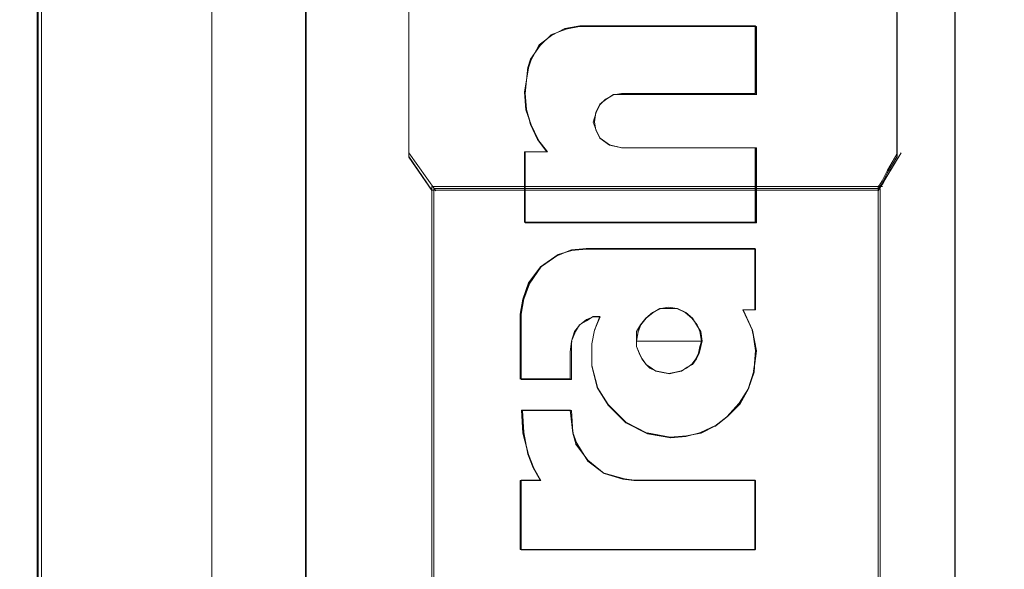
# Model space of a CAD drawing. Header units: millimetres. Extents: x -1290 to 1795, y -4192 to -1311.
# Tile 19 of 256: x 518.61 to 522.55, y -3302.9 to -3300.7. Entities that reach past the tile are written whole.
import ezdxf

# ---------------------------------------------------------------- set-up
doc = ezdxf.new("R2010")
doc.units = ezdxf.units.MM
doc.layers.add('$EL_istn', color=7, linetype='Continuous', lineweight=15)
doc.layers.add('Aparatura', color=7, linetype='Continuous', lineweight=13)
doc.styles.get("Standard").update_dxf_attribs({"font": 'ARIALN.TTF', "width": 0.8})
doc.dimstyles.new('100', dxfattribs={"dimtxt": 15, "dimasz": 10, "dimexe": 1.25, "dimexo": 0.625, "dimtad": 1, "dimdec": 0, "dimtxsty": 'Standard', "dimblk": 'OBLIQUE', "dimcen": 2.5, "dimadec": 0, "dimazin": 0, "dimtfac": 1, "dimtdec": 0, "dimtmove": 0, "dimatfit": 3, "dimldrblk": 'NONE', "dimfxl": 1, "dimarcsym": 0})

# ---------------------------------------------------------------- blocks, each defined once
blk = doc.blocks.new('_Oblique')
at = {"color": 0, "linetype": 'ByBlock', "lineweight": -2}
blk.add_line((-0.5, -0.5), (0.5, 0.5), dxfattribs=at)
blk = doc.blocks.new('*D43')
at = {"layer": '$EL_istn', "color": 0, "linetype": 'Continuous', "lineweight": -2, "ltscale": 0.1}
for p, q in [((605.2914, -3294.7164), (605.2914, -3319.5177)), ((518.0914, -3296.8148), (518.0914, -3319.5177)), ((518.0914, -3318.2677), (605.2914, -3318.2677))]:
    blk.add_line(p, q, dxfattribs=at)
at = {"layer": 'Defpoints', "color": 0}
for p in [(605.2914, -3294.0914), (518.0914, -3296.1898), (605.2914, -3318.2677)]:
    blk.add_point(p, dxfattribs=at)
at = {"layer": '$EL_istn', "color": 0, "linetype": 'ByBlock', "lineweight": -2, "xscale": 5, "yscale": 5, "zscale": 5, "rotation": 180}
blk.add_blockref('_Oblique', (518.0914, -3318.2677), dxfattribs=at)
at = {"layer": '$EL_istn', "color": 0, "linetype": 'ByBlock', "lineweight": -2, "xscale": 5, "yscale": 5, "zscale": 5}
blk.add_blockref('_Oblique', (605.2914, -3318.2677), dxfattribs=at)
at = {"layer": '$EL_istn', "color": 0, "lineweight": 5, "insert": (561.6914, -3313.5581), "char_height": 8, "attachment_point": 5}
blk.add_mtext('436', dxfattribs=at)
blk = doc.blocks.new('_None')

msp = doc.modelspace()

# ---------------------------------------------------------------- linework, layer by layer
at = {"layer": 'Aparatura', "lineweight": 13}
for points in [[(518.6938, -3230.3955), (518.6938, -3306.7527), (518.6938, -3230.3955)], [(519.376, -3287.5888), (519.376, -3287.5942), (519.376, -3296.9557), (519.376, -3302.7933), (519.376, -3304.94), (519.376, -3305.8761), (519.376, -3306.1613), (519.376, -3306.2797), (519.376, -3306.3119), (519.376, -3306.3227), (519.376, -3306.3335), (519.376, -3287.5888)], [(595.2364, -3294.3315), (528.0708, -3294.3315), (520.8988, -3294.3099), (520.8988, -3296.1932), (518.9355, -3296.1932), (518.8003, -3296.1932), (518.6759, -3296.1932), (518.6759, -3307.1741), (604.6314, -3307.1741), (604.6314, -3294.2936), (603.1818, -3294.299), (602.4084, -3294.3099), (595.2364, -3294.3315)], [(595.2689, -3294.3307), (528.0759, -3294.3307), (520.9038, -3294.3089), (520.9038, -3296.1896), (518.9363, -3296.1896), (518.8001, -3296.1896), (518.6802, -3296.1896), (518.6802, -3307.1741), (604.6647, -3307.1741), (604.6647, -3294.2926), (603.215, -3294.3035), (602.4411, -3294.3089), (595.2689, -3294.3307)], [(520.1658, -3295.8934), (520.1658, -3295.8988), (520.1658, -3298.4818), (520.1658, -3300.1966), (520.1658, -3300.8383), (520.1658, -3301.1133), (520.1658, -3301.1996), (520.1658, -3301.232), (520.1658, -3301.2428), (520.1658, -3301.2482), (520.1658, -3295.8934)], [(518.6759, -3296.1934), (518.6759, -3307.1741), (518.6759, -3296.1934)], [(518.6802, -3296.1898), (518.6802, -3307.1741), (518.6802, -3296.1898)], [(519.7519, -3305.7996), (519.7519, -3299.1914), (519.7519, -3305.7996)], [(519.7537, -3305.8003), (519.7537, -3299.1932), (519.7537, -3305.8003)], [(522.3534, -3299.1932), (522.3534, -3305.8003), (522.3534, -3299.1932)], [(522.3538, -3299.1914), (522.3538, -3305.7996), (522.3538, -3299.1914)], [(522.1209, -3300.6561), (522.1209, -3301.0932), (522.1209, -3301.1928), (522.1209, -3301.226), (522.1209, -3301.2426), (522.1209, -3301.2482), (522.1209, -3300.6561)], [(521.5536, -3300.7229), (520.8502, -3300.7229), (520.7907, -3300.7337), (520.7366, -3300.7608), (520.6879, -3300.7987), (520.6555, -3300.8583), (520.6446, -3300.8907), (520.6284, -3300.9882), (520.6338, -3301.0586), (520.6555, -3301.1181), (520.6825, -3301.1777), (520.7204, -3301.2264), (520.6284, -3301.2264), (520.6284, -3301.5079), (521.5536, -3301.5079), (521.5536, -3301.2101), (521.018, -3301.2101), (520.9693, -3301.1993), (520.9314, -3301.1723), (520.9152, -3301.1398), (520.9043, -3301.1073), (520.9152, -3301.0694), (520.9314, -3301.0369), (520.953, -3301.0153), (520.9855, -3300.999), (521.018, -3300.9936), (521.5536, -3300.9936), (521.5536, -3300.7229)], [(521.5536, -3300.7229), (520.8502, -3300.7229), (520.7907, -3300.7337), (520.7366, -3300.7608), (520.6879, -3300.7987), (520.6555, -3300.8583), (520.6446, -3300.8907), (520.6284, -3300.9882), (520.6338, -3301.0586), (520.6555, -3301.1181), (520.6825, -3301.1777), (520.7204, -3301.2264), (520.6284, -3301.2264), (520.6284, -3301.5079), (521.5536, -3301.5079), (521.5536, -3301.2101), (521.018, -3301.2101), (520.9693, -3301.1993), (520.9314, -3301.1723), (520.9152, -3301.1398), (520.9043, -3301.1073), (520.9152, -3301.0694), (520.9314, -3301.0369), (520.953, -3301.0153), (520.9855, -3300.999), (521.018, -3300.9936), (521.5536, -3300.9936), (521.5536, -3300.7229)], [(521.5536, -3301.5079), (520.6284, -3301.5079), (520.6284, -3301.2264), (520.7204, -3301.2264), (520.6825, -3301.1777), (520.6555, -3301.1181), (520.6338, -3301.0586), (520.6284, -3300.9882), (520.6446, -3300.8907), (520.6555, -3300.8583), (520.6879, -3300.7987), (520.7366, -3300.7608), (520.7907, -3300.7337), (520.8502, -3300.7229), (521.5536, -3300.7229), (521.5536, -3300.9936), (521.018, -3300.9936), (520.9855, -3300.999), (520.953, -3301.0153), (520.9314, -3301.0369), (520.9152, -3301.0694), (520.9043, -3301.1073), (520.9152, -3301.1398), (520.9314, -3301.1723), (520.9693, -3301.1993), (521.018, -3301.2101), (521.5536, -3301.2101), (521.5536, -3301.5079)], [(521.5583, -3300.7251), (520.8494, -3300.7251), (520.7949, -3300.736), (520.7349, -3300.7578), (520.6913, -3300.8014), (520.6531, -3300.856), (520.6422, -3300.8887), (520.6313, -3300.9923), (520.6367, -3301.0578), (520.6531, -3301.1177), (520.6803, -3301.1777), (520.7185, -3301.2268), (520.6313, -3301.2268), (520.6313, -3301.5104), (521.5583, -3301.5104), (521.5583, -3301.2105), (521.0184, -3301.2105), (520.9694, -3301.1996), (520.9312, -3301.1723), (520.9148, -3301.1396), (520.9094, -3301.1068), (520.9148, -3301.0687), (520.9312, -3301.0359), (520.9584, -3301.0141), (520.9857, -3300.9978), (521.0184, -3300.9978), (521.5583, -3300.9978), (521.5583, -3300.7251)], [(521.5583, -3300.7251), (520.8494, -3300.7251), (520.7949, -3300.736), (520.7349, -3300.7578), (520.6913, -3300.8014), (520.6531, -3300.856), (520.6422, -3300.8887), (520.6313, -3300.9923), (520.6367, -3301.0578), (520.6531, -3301.1177), (520.6803, -3301.1777), (520.7185, -3301.2268), (520.6313, -3301.2268), (520.6313, -3301.5104), (521.5583, -3301.5104), (521.5583, -3301.2105), (521.0184, -3301.2105), (520.9694, -3301.1996), (520.9312, -3301.1723), (520.9148, -3301.1396), (520.9094, -3301.1068), (520.9148, -3301.0687), (520.9312, -3301.0359), (520.9584, -3301.0141), (520.9857, -3300.9978), (521.0184, -3300.9978), (521.5583, -3300.9978), (521.5583, -3300.7251)], [(521.5583, -3301.5104), (520.6313, -3301.5104), (520.6313, -3301.2268), (520.7185, -3301.2268), (520.6803, -3301.1777), (520.6531, -3301.1177), (520.6367, -3301.0578), (520.6313, -3300.9923), (520.6422, -3300.8887), (520.6531, -3300.856), (520.6913, -3300.8014), (520.7349, -3300.7578), (520.7949, -3300.736), (520.8494, -3300.7251), (521.5583, -3300.7251), (521.5583, -3300.9978), (521.0184, -3300.9978), (520.9857, -3300.9978), (520.9584, -3301.0141), (520.9312, -3301.0359), (520.9148, -3301.0687), (520.9094, -3301.1068), (520.9148, -3301.1396), (520.9312, -3301.1723), (520.9694, -3301.1996), (521.0184, -3301.2105), (521.5583, -3301.2105), (521.5583, -3301.5104)], [(520.795, -3300.7359), (520.7348, -3300.7581), (520.795, -3300.7359)], [(520.7907, -3300.7337), (520.7366, -3300.761), (520.7907, -3300.7337)], [(520.8502, -3300.7229), (520.7904, -3300.7341), (520.8502, -3300.7229)], [(520.8495, -3300.7251), (520.7947, -3300.7362), (520.8495, -3300.7251)], [(521.5583, -3300.7251), (520.8491, -3300.7251), (521.5583, -3300.7251)], [(521.5536, -3300.7229), (520.8502, -3300.7229), (521.5536, -3300.7229)], [(521.5533, -3300.9938), (521.5533, -3300.7229), (521.5533, -3300.9938)], [(521.5579, -3300.9981), (521.5579, -3300.7251), (521.5579, -3300.9981)], [(520.7366, -3300.761), (520.6879, -3300.7991), (520.7366, -3300.761)], [(520.7352, -3300.7578), (520.6911, -3300.8016), (520.7352, -3300.7578)], [(520.6915, -3300.8012), (520.6531, -3300.8562), (520.6915, -3300.8012)], [(520.6882, -3300.7987), (520.6553, -3300.8587), (520.6882, -3300.7987)], [(520.6535, -3300.8558), (520.642, -3300.8889), (520.6535, -3300.8558)], [(520.6556, -3300.8584), (520.6445, -3300.8911), (520.6556, -3300.8584)], [(520.6449, -3300.8907), (520.6284, -3300.9884), (520.6449, -3300.8907)], [(520.6424, -3300.8885), (520.6313, -3300.9927), (520.6424, -3300.8885)], [(520.6284, -3300.9881), (520.6341, -3301.0588), (520.6284, -3300.9881)], [(520.6313, -3300.9924), (520.637, -3301.0581), (520.6313, -3300.9924)], [(520.9312, -3301.0362), (520.9584, -3301.0139), (520.9312, -3301.0362)], [(520.9312, -3301.0373), (520.9531, -3301.0154), (520.9312, -3301.0373)], [(520.9527, -3301.0154), (520.9857, -3300.9988), (520.9527, -3301.0154)], [(520.9584, -3301.0143), (520.986, -3300.9978), (520.9584, -3301.0143)], [(520.9853, -3300.9992), (521.0179, -3300.9934), (520.9853, -3300.9992)], [(520.9857, -3300.9978), (521.0186, -3300.9978), (520.9857, -3300.9978)], [(521.0176, -3300.9934), (521.5536, -3300.9934), (521.0176, -3300.9934)], [(521.0183, -3300.9978), (521.5583, -3300.9978), (521.0183, -3300.9978)], [(520.6338, -3301.0585), (520.6556, -3301.1185), (520.6338, -3301.0585)], [(520.6366, -3301.0577), (520.6535, -3301.1177), (520.6366, -3301.0577)], [(520.9147, -3301.0689), (520.9312, -3301.0358), (520.9147, -3301.0689)], [(520.9151, -3301.0696), (520.9316, -3301.0369), (520.9151, -3301.0696)], [(520.904, -3301.1077), (520.9154, -3301.0692), (520.904, -3301.1077)], [(520.9093, -3301.107), (520.9151, -3301.0685), (520.9093, -3301.107)], [(520.6531, -3301.1177), (520.6807, -3301.1777), (520.6531, -3301.1177)], [(520.6553, -3301.1181), (520.6829, -3301.1777), (520.6553, -3301.1181)], [(520.9154, -3301.14), (520.904, -3301.1073), (520.9154, -3301.14)], [(520.9151, -3301.1397), (520.9093, -3301.1066), (520.9151, -3301.1397)], [(520.9312, -3301.1724), (520.9147, -3301.1393), (520.9312, -3301.1724)], [(520.9316, -3301.1724), (520.9151, -3301.1397), (520.9316, -3301.1724)], [(520.6804, -3301.1774), (520.7187, -3301.227), (520.6804, -3301.1774)], [(520.6825, -3301.1774), (520.7205, -3301.2266), (520.6825, -3301.1774)], [(520.9695, -3301.1997), (520.9312, -3301.172), (520.9695, -3301.1997)], [(520.9695, -3301.1997), (520.9312, -3301.172), (520.9695, -3301.1997)], [(521.0179, -3301.2104), (520.9692, -3301.1993), (521.0179, -3301.2104)], [(521.0186, -3301.2104), (520.9692, -3301.1993), (521.0186, -3301.2104)], [(521.5536, -3301.2101), (521.0176, -3301.2101), (521.5536, -3301.2101)], [(521.5583, -3301.2104), (521.0183, -3301.2104), (521.5583, -3301.2104)], [(521.5533, -3301.5079), (521.5533, -3301.2101), (521.5533, -3301.5079)], [(521.5579, -3301.5104), (521.5579, -3301.2104), (521.5579, -3301.5104)], [(520.274, -3301.3825), (520.1658, -3301.2313), (520.274, -3301.3825)], [(520.7205, -3301.2262), (520.6284, -3301.2262), (520.7205, -3301.2262)], [(520.6284, -3301.2262), (520.6284, -3301.5079), (520.6284, -3301.2262)], [(520.7187, -3301.2266), (520.6313, -3301.2266), (520.7187, -3301.2266)], [(520.6313, -3301.2266), (520.6313, -3301.5104), (520.6313, -3301.2266)], [(522.1381, -3301.2313), (522.1381, -3301.2313), (522.0918, -3301.3039), (522.0654, -3301.3523), (522.0522, -3301.3704), (522.0456, -3301.3765), (522.0456, -3301.3825), (522.1381, -3301.2313)], [(520.2568, -3305.4465), (520.2568, -3305.4465), (520.2568, -3303.406), (520.2568, -3302.1321), (520.2568, -3301.6679), (520.2568, -3301.4628), (520.2568, -3301.398), (520.2568, -3301.3764), (520.2568, -3301.3656), (520.2568, -3301.3656), (520.2568, -3305.4465)], [(522.0628, -3301.3656), (522.0628, -3301.3656), (521.1571, -3301.3656), (520.5985, -3301.3656), (520.3924, -3301.3656), (520.3002, -3301.3656), (520.2731, -3301.3656), (520.2622, -3301.3656), (520.2568, -3301.3656), (522.0628, -3301.3656)], [(522.0456, -3304.2314), (522.0456, -3304.226), (522.0456, -3302.8634), (522.0456, -3301.9334), (522.0456, -3301.5873), (522.0456, -3301.4359), (522.0456, -3301.3927), (522.0456, -3301.371), (522.0456, -3301.3656), (522.0456, -3301.3656), (522.0456, -3304.2314)], [(520.6284, -3301.5075), (521.5536, -3301.5075), (520.6284, -3301.5075)], [(520.6313, -3301.5101), (521.5583, -3301.5101), (520.6313, -3301.5101)], [(521.5536, -3301.616), (520.8771, -3301.616), (520.8176, -3301.6214), (520.7635, -3301.6377), (520.6931, -3301.6864), (520.6444, -3301.7513), (520.6227, -3301.8163), (520.6119, -3301.8758), (520.6119, -3302.1356), (520.8122, -3302.1356), (520.8122, -3302.0274), (520.8176, -3301.9841), (520.8284, -3301.9462), (520.8501, -3301.9191), (520.8771, -3301.8975), (520.9042, -3301.8866), (520.9312, -3301.8866), (520.9096, -3301.9408), (520.8988, -3301.9949), (520.8988, -3302.0815), (520.9204, -3302.1681), (520.9637, -3302.2384), (521.0341, -3302.3088), (521.1207, -3302.3521), (521.2127, -3302.3683), (521.2776, -3302.3629), (521.3371, -3302.3521), (521.3913, -3302.325), (521.44, -3302.2871), (521.4887, -3302.233), (521.5266, -3302.1735), (521.5482, -3302.1085), (521.5536, -3302.0219), (521.5428, -3301.9408), (521.5049, -3301.8596), (521.5536, -3301.8596), (521.5536, -3301.616)], [(521.3371, -3302.3521), (521.2776, -3302.3629), (521.2127, -3302.3683), (521.1207, -3302.3521), (521.0341, -3302.3088), (520.9637, -3302.2384), (520.9204, -3302.1681), (520.8988, -3302.0815), (520.8988, -3301.9949), (520.9096, -3301.9408), (520.9312, -3301.8866), (520.9042, -3301.8866), (520.8771, -3301.8975), (520.8501, -3301.9191), (520.8284, -3301.9462), (520.8176, -3301.9841), (520.8122, -3302.0274), (520.8122, -3302.1356), (520.6119, -3302.1356), (520.6119, -3301.8758), (520.6227, -3301.8163), (520.6444, -3301.7513), (520.6931, -3301.6864), (520.7635, -3301.6377), (520.8176, -3301.6214), (520.8771, -3301.616), (521.5536, -3301.616), (521.5536, -3301.8596), (521.5049, -3301.8596), (521.5428, -3301.9408), (521.5536, -3302.0219), (521.5482, -3302.1085), (521.5266, -3302.1735), (521.4887, -3302.233), (521.44, -3302.2871), (521.3913, -3302.325), (521.3371, -3302.3521)], [(521.5528, -3301.6135), (520.8766, -3301.6135), (520.8166, -3301.619), (520.762, -3301.6408), (520.6966, -3301.6844), (520.6475, -3301.7553), (520.6257, -3301.8153), (520.6148, -3301.8753), (520.6148, -3302.1371), (520.8166, -3302.1371), (520.8166, -3302.028), (520.8166, -3301.9844), (520.8329, -3301.9462), (520.8493, -3301.9189), (520.8766, -3301.9026), (520.9038, -3301.8862), (520.9311, -3301.8862), (520.9093, -3301.9407), (520.8984, -3301.9953), (520.8984, -3302.0825), (520.9202, -3302.1698), (520.9638, -3302.2407), (521.0347, -3302.3116), (521.122, -3302.3552), (521.2147, -3302.3716), (521.2747, -3302.3661), (521.3347, -3302.3497), (521.3947, -3302.3225), (521.4437, -3302.2843), (521.4928, -3302.2352), (521.5256, -3302.1752), (521.5474, -3302.1043), (521.5583, -3302.0225), (521.5419, -3301.9407), (521.5037, -3301.8589), (521.5528, -3301.8589), (521.5528, -3301.6135)], [(521.3347, -3302.3497), (521.2747, -3302.3661), (521.2147, -3302.3716), (521.122, -3302.3552), (521.0347, -3302.3116), (520.9638, -3302.2407), (520.9202, -3302.1698), (520.8984, -3302.0825), (520.8984, -3301.9953), (520.9093, -3301.9407), (520.9311, -3301.8862), (520.9038, -3301.8862), (520.8766, -3301.9026), (520.8493, -3301.9189), (520.8329, -3301.9462), (520.8166, -3301.9844), (520.8166, -3302.028), (520.8166, -3302.1371), (520.6148, -3302.1371), (520.6148, -3301.8753), (520.6257, -3301.8153), (520.6475, -3301.7553), (520.6966, -3301.6844), (520.762, -3301.6408), (520.8166, -3301.619), (520.8766, -3301.6135), (521.5528, -3301.6135), (521.5528, -3301.8589), (521.5037, -3301.8589), (521.5419, -3301.9407), (521.5583, -3302.0225), (521.5474, -3302.1043), (521.5256, -3302.1752), (521.4928, -3302.2352), (521.4437, -3302.2843), (521.3947, -3302.3225), (521.3347, -3302.3497)], [(520.8767, -3301.6135), (520.8165, -3301.6193), (520.8767, -3301.6135)], [(520.8774, -3301.616), (520.8176, -3301.6218), (520.8774, -3301.616)], [(521.5525, -3301.6135), (520.8764, -3301.6135), (521.5525, -3301.6135)], [(521.5536, -3301.616), (520.8771, -3301.616), (521.5536, -3301.616)], [(521.5522, -3301.8593), (521.5522, -3301.6135), (521.5522, -3301.8593)], [(521.5533, -3301.8596), (521.5533, -3301.616), (521.5533, -3301.8596)], [(520.7639, -3301.6376), (520.6933, -3301.6865), (520.7639, -3301.6376)], [(520.7624, -3301.6408), (520.6968, -3301.685), (520.7624, -3301.6408)], [(520.8169, -3301.6193), (520.7621, -3301.6412), (520.8169, -3301.6193)], [(520.818, -3301.6214), (520.7635, -3301.638), (520.818, -3301.6214)], [(520.6936, -3301.6861), (520.6445, -3301.7515), (520.6936, -3301.6861)], [(520.6968, -3301.6847), (520.6478, -3301.7558), (520.6968, -3301.6847)], [(520.6449, -3301.7511), (520.623, -3301.8165), (520.6449, -3301.7511)], [(520.6481, -3301.7554), (520.6259, -3301.8158), (520.6481, -3301.7554)], [(520.623, -3301.8161), (520.6119, -3301.8761), (520.623, -3301.8161)], [(520.6263, -3301.8154), (520.6148, -3301.8758), (520.6263, -3301.8154)], [(521.3372, -3301.9843), (521.3318, -3301.9463), (521.3209, -3301.9191), (521.2992, -3301.8919), (521.2721, -3301.8702), (521.2396, -3301.8539), (521.2071, -3301.8485), (521.1746, -3301.8539), (521.1421, -3301.8702), (521.115, -3301.8919), (521.0933, -3301.9191), (521.077, -3301.9463), (521.077, -3301.9843), (521.3372, -3301.9843)], [(521.2721, -3301.8701), (521.2396, -3301.8539), (521.2071, -3301.8485), (521.1746, -3301.8539), (521.1421, -3301.8701), (521.115, -3301.8918), (521.0933, -3301.9189), (521.077, -3301.946), (521.077, -3301.9839), (521.077, -3302.0056), (521.0879, -3302.0327), (521.0987, -3302.0544), (521.115, -3302.076), (521.1312, -3302.0923), (521.1529, -3302.1031), (521.18, -3302.1086), (521.2071, -3302.114), (521.2342, -3302.1086), (521.2559, -3302.1031), (521.2776, -3302.0923), (521.2992, -3302.076), (521.3155, -3302.0544), (521.3263, -3302.0327), (521.3318, -3302.0056), (521.3372, -3301.9839), (521.3318, -3301.946), (521.3209, -3301.9189), (521.2992, -3301.8918), (521.2721, -3301.8701)], [(521.2721, -3301.8701), (521.2396, -3301.8539), (521.2071, -3301.8485), (521.1746, -3301.8539), (521.1421, -3301.8701), (521.115, -3301.8918), (521.0933, -3301.9189), (521.077, -3301.946), (521.077, -3301.9839), (521.077, -3302.0056), (521.0879, -3302.0327), (521.0987, -3302.0544), (521.115, -3302.076), (521.1312, -3302.0923), (521.1529, -3302.1031), (521.18, -3302.1086), (521.2071, -3302.114), (521.2342, -3302.1086), (521.2559, -3302.1031), (521.2776, -3302.0923), (521.2992, -3302.076), (521.3155, -3302.0544), (521.3263, -3302.0327), (521.3318, -3302.0056), (521.3372, -3301.9839), (521.3318, -3301.946), (521.3209, -3301.9189), (521.2992, -3301.8918), (521.2721, -3301.8701)], [(521.1421, -3301.8701), (521.1746, -3301.8539), (521.2071, -3301.8485), (521.2396, -3301.8539), (521.2721, -3301.8701), (521.2992, -3301.8918), (521.3209, -3301.9189), (521.3318, -3301.946), (521.3372, -3301.9839), (521.3318, -3302.0056), (521.3263, -3302.0327), (521.3155, -3302.0544), (521.2992, -3302.076), (521.2776, -3302.0923), (521.2559, -3302.1031), (521.2342, -3302.1086), (521.2071, -3302.114), (521.18, -3302.1086), (521.1529, -3302.1031), (521.1312, -3302.0923), (521.115, -3302.076), (521.0987, -3302.0544), (521.0879, -3302.0327), (521.077, -3302.0056), (521.077, -3301.9839), (521.077, -3301.946), (521.0933, -3301.9189), (521.115, -3301.8918), (521.1421, -3301.8701)], [(521.3401, -3301.9846), (521.3346, -3301.9464), (521.3182, -3301.9191), (521.3019, -3301.8918), (521.2746, -3301.8699), (521.2418, -3301.8535), (521.2091, -3301.8535), (521.1709, -3301.8535), (521.1436, -3301.8699), (521.1163, -3301.8918), (521.0945, -3301.9191), (521.0836, -3301.9464), (521.0781, -3301.9846), (521.3401, -3301.9846)], [(521.2746, -3301.8699), (521.2418, -3301.8535), (521.2091, -3301.8535), (521.1709, -3301.8535), (521.1436, -3301.8699), (521.1163, -3301.8917), (521.0945, -3301.919), (521.0836, -3301.9463), (521.0781, -3301.9845), (521.0781, -3302.0063), (521.089, -3302.0336), (521.0999, -3302.0554), (521.1163, -3302.0772), (521.1327, -3302.0881), (521.1545, -3302.1045), (521.1818, -3302.1099), (521.2091, -3302.1154), (521.2309, -3302.1099), (521.2582, -3302.1045), (521.28, -3302.0881), (521.3019, -3302.0772), (521.3182, -3302.0554), (521.3291, -3302.0336), (521.3346, -3302.0063), (521.3401, -3301.9845), (521.3346, -3301.9463), (521.3182, -3301.919), (521.3019, -3301.8917), (521.2746, -3301.8699)], [(521.2746, -3301.8699), (521.2418, -3301.8535), (521.2091, -3301.8535), (521.1709, -3301.8535), (521.1436, -3301.8699), (521.1163, -3301.8917), (521.0945, -3301.919), (521.0836, -3301.9463), (521.0781, -3301.9845), (521.0781, -3302.0063), (521.089, -3302.0336), (521.0999, -3302.0554), (521.1163, -3302.0772), (521.1327, -3302.0881), (521.1545, -3302.1045), (521.1818, -3302.1099), (521.2091, -3302.1154), (521.2309, -3302.1099), (521.2582, -3302.1045), (521.28, -3302.0881), (521.3019, -3302.0772), (521.3182, -3302.0554), (521.3291, -3302.0336), (521.3346, -3302.0063), (521.3401, -3301.9845), (521.3346, -3301.9463), (521.3182, -3301.919), (521.3019, -3301.8917), (521.2746, -3301.8699)], [(521.1436, -3301.8699), (521.1709, -3301.8535), (521.2091, -3301.8535), (521.2418, -3301.8535), (521.2746, -3301.8699), (521.3019, -3301.8917), (521.3182, -3301.919), (521.3346, -3301.9463), (521.3401, -3301.9845), (521.3346, -3302.0063), (521.3291, -3302.0336), (521.3182, -3302.0554), (521.3019, -3302.0772), (521.28, -3302.0881), (521.2582, -3302.1045), (521.2309, -3302.1099), (521.2091, -3302.1154), (521.1818, -3302.1099), (521.1545, -3302.1045), (521.1327, -3302.0881), (521.1163, -3302.0772), (521.0999, -3302.0554), (521.089, -3302.0336), (521.0781, -3302.0063), (521.0781, -3301.9845), (521.0836, -3301.9463), (521.0945, -3301.919), (521.1163, -3301.8917), (521.1436, -3301.8699)], [(520.6119, -3301.8758), (520.6119, -3302.1359), (520.6119, -3301.8758)], [(520.6148, -3301.8754), (520.6148, -3302.1373), (520.6148, -3301.8754)], [(520.8764, -3301.9027), (520.904, -3301.8862), (520.8764, -3301.9027)], [(520.8771, -3301.8977), (520.9043, -3301.8866), (520.8771, -3301.8977)], [(520.9036, -3301.8862), (520.9312, -3301.8862), (520.9036, -3301.8862)], [(520.904, -3301.8866), (520.9316, -3301.8866), (520.904, -3301.8866)], [(520.9312, -3301.8862), (520.9093, -3301.9412), (520.9312, -3301.8862)], [(520.9316, -3301.8866), (520.9097, -3301.9408), (520.9316, -3301.8866)], [(521.5418, -3301.9412), (521.5031, -3301.8589), (521.5418, -3301.9412)], [(521.5031, -3301.8589), (521.5525, -3301.8589), (521.5031, -3301.8589)], [(521.5425, -3301.9408), (521.5045, -3301.8596), (521.5425, -3301.9408)], [(521.5045, -3301.8596), (521.5536, -3301.8596), (521.5045, -3301.8596)], [(520.8284, -3301.9462), (520.8502, -3301.9189), (520.8284, -3301.9462)], [(520.833, -3301.9466), (520.8495, -3301.9189), (520.833, -3301.9466)], [(520.8491, -3301.9193), (520.8767, -3301.9027), (520.8491, -3301.9193)], [(520.8502, -3301.9193), (520.8774, -3301.8973), (520.8502, -3301.9193)], [(520.8165, -3301.9846), (520.8334, -3301.9462), (520.8165, -3301.9846)], [(520.8176, -3301.9843), (520.8287, -3301.9462), (520.8176, -3301.9843)], [(520.9097, -3301.9408), (520.8982, -3301.9954), (520.9097, -3301.9408)], [(520.9097, -3301.9404), (520.8986, -3301.9951), (520.9097, -3301.9404)], [(521.5583, -3302.0227), (521.5414, -3301.9408), (521.5583, -3302.0227)], [(521.5536, -3302.022), (521.5425, -3301.9404), (521.5536, -3302.022)], [(520.8122, -3302.0274), (520.818, -3301.9839), (520.8122, -3302.0274)], [(520.8165, -3302.0281), (520.8165, -3301.9843), (520.8165, -3302.0281)], [(520.8982, -3301.9951), (520.8982, -3302.0827), (520.8982, -3301.9951)], [(520.8986, -3301.9947), (520.8986, -3302.0816), (520.8986, -3301.9947)], [(521.077, -3301.9839), (521.077, -3302.0056), (521.0879, -3302.0327), (521.0987, -3302.0544), (521.115, -3302.076), (521.1312, -3302.0923), (521.1529, -3302.1031), (521.18, -3302.1086), (521.2071, -3302.114), (521.2342, -3302.1086), (521.2559, -3302.1031), (521.2776, -3302.0923), (521.2992, -3302.076), (521.3155, -3302.0544), (521.3263, -3302.0327), (521.3318, -3302.0056), (521.3372, -3301.9839), (521.077, -3301.9839)], [(521.0781, -3301.9843), (521.0781, -3302.0061), (521.089, -3302.0335), (521.0999, -3302.0553), (521.1163, -3302.0772), (521.1327, -3302.0881), (521.1545, -3302.1045), (521.1818, -3302.1099), (521.2091, -3302.1154), (521.2309, -3302.1099), (521.2582, -3302.1045), (521.28, -3302.0881), (521.3019, -3302.0772), (521.3182, -3302.0553), (521.3291, -3302.0335), (521.3346, -3302.0061), (521.3401, -3301.9843), (521.0781, -3301.9843)], [(520.8122, -3302.1359), (520.8122, -3302.027), (520.8122, -3302.1359)], [(520.8165, -3302.1373), (520.8165, -3302.0281), (520.8165, -3302.1373)], [(521.5468, -3302.1046), (521.5583, -3302.0224), (521.5468, -3302.1046)], [(521.5479, -3302.1086), (521.5536, -3302.0216), (521.5479, -3302.1086)], [(520.8982, -3302.0824), (520.9204, -3302.17), (520.8982, -3302.0824)], [(520.8986, -3302.0813), (520.9208, -3302.1682), (520.8986, -3302.0813)], [(521.5249, -3302.1754), (521.5472, -3302.1043), (521.5249, -3302.1754)], [(521.526, -3302.1736), (521.5482, -3302.1082), (521.526, -3302.1736)], [(520.6119, -3302.1355), (520.8126, -3302.1355), (520.6119, -3302.1355)], [(520.6148, -3302.137), (520.8169, -3302.137), (520.6148, -3302.137)], [(520.9201, -3302.1697), (520.9642, -3302.2408), (520.9201, -3302.1697)], [(520.9204, -3302.1679), (520.9638, -3302.2386), (520.9204, -3302.1679)], [(521.4884, -3302.2332), (521.5264, -3302.1732), (521.4884, -3302.2332)], [(521.4923, -3302.2354), (521.5253, -3302.175), (521.4923, -3302.2354)], [(520.9634, -3302.2383), (521.0344, -3302.309), (520.9634, -3302.2383)], [(520.9638, -3302.2404), (521.0348, -3302.3116), (520.9638, -3302.2404)], [(521.4397, -3302.2871), (521.4888, -3302.2329), (521.4397, -3302.2871)], [(521.4432, -3302.2846), (521.4927, -3302.235), (521.4432, -3302.2846)], [(521.5536, -3302.5415), (521.0665, -3302.5415), (521.0232, -3302.5361), (520.9475, -3302.5144), (520.8825, -3302.4602), (520.8338, -3302.3952), (520.823, -3302.3519), (520.8122, -3302.2598), (520.6173, -3302.2598), (520.6227, -3302.3519), (520.6444, -3302.4386), (520.666, -3302.4927), (520.6931, -3302.5415), (520.6119, -3302.5415), (520.6119, -3302.8178), (521.5536, -3302.8178), (521.5536, -3302.5415)], [(521.5536, -3302.5415), (521.0665, -3302.5415), (521.0232, -3302.5361), (520.9475, -3302.5144), (520.8825, -3302.4602), (520.8338, -3302.3952), (520.823, -3302.3519), (520.8122, -3302.2598), (520.6173, -3302.2598), (520.6227, -3302.3519), (520.6444, -3302.4386), (520.666, -3302.4927), (520.6931, -3302.5415), (520.6119, -3302.5415), (520.6119, -3302.8178), (521.5536, -3302.8178), (521.5536, -3302.5415)], [(521.5536, -3302.8178), (520.6119, -3302.8178), (520.6119, -3302.5415), (520.6931, -3302.5415), (520.666, -3302.4927), (520.6444, -3302.4386), (520.6227, -3302.3519), (520.6173, -3302.2598), (520.8122, -3302.2598), (520.823, -3302.3519), (520.8338, -3302.3952), (520.8825, -3302.4602), (520.9475, -3302.5144), (521.0232, -3302.5361), (521.0665, -3302.5415), (521.5536, -3302.5415), (521.5536, -3302.8178)], [(521.5525, -3302.5406), (521.0673, -3302.5406), (521.0291, -3302.5351), (520.9474, -3302.5133), (520.8819, -3302.4642), (520.8383, -3302.3933), (520.822, -3302.3496), (520.8165, -3302.2623), (520.6202, -3302.2623), (520.6257, -3302.3496), (520.642, -3302.4369), (520.6639, -3302.4915), (520.6911, -3302.5406), (520.6148, -3302.5406), (520.6148, -3302.8188), (521.5525, -3302.8188), (521.5525, -3302.5406)], [(521.5525, -3302.5406), (521.0673, -3302.5406), (521.0291, -3302.5351), (520.9474, -3302.5133), (520.8819, -3302.4642), (520.8383, -3302.3933), (520.822, -3302.3496), (520.8165, -3302.2623), (520.6202, -3302.2623), (520.6257, -3302.3496), (520.642, -3302.4369), (520.6639, -3302.4915), (520.6911, -3302.5406), (520.6148, -3302.5406), (520.6148, -3302.8188), (521.5525, -3302.8188), (521.5525, -3302.5406)], [(521.5525, -3302.8188), (520.6148, -3302.8188), (520.6148, -3302.5406), (520.6911, -3302.5406), (520.6639, -3302.4915), (520.642, -3302.4369), (520.6257, -3302.3496), (520.6202, -3302.2623), (520.8165, -3302.2623), (520.822, -3302.3496), (520.8383, -3302.3933), (520.8819, -3302.4642), (520.9474, -3302.5133), (521.0291, -3302.5351), (521.0673, -3302.5406), (521.5525, -3302.5406), (521.5525, -3302.8188)], [(520.8126, -3302.2598), (520.6173, -3302.2598), (520.8126, -3302.2598)], [(520.6173, -3302.2598), (520.623, -3302.3522), (520.6173, -3302.2598)], [(520.8169, -3302.2623), (520.6205, -3302.2623), (520.8169, -3302.2623)], [(520.6205, -3302.2623), (520.6263, -3302.35), (520.6205, -3302.2623)], [(520.8233, -3302.3522), (520.8122, -3302.2598), (520.8233, -3302.3522)], [(520.8223, -3302.35), (520.8165, -3302.2623), (520.8223, -3302.35)], [(521.3909, -3302.3252), (521.44, -3302.2871), (521.3909, -3302.3252)], [(521.3942, -3302.3227), (521.4436, -3302.2843), (521.3942, -3302.3227)], [(521.034, -3302.3087), (521.1208, -3302.3522), (521.034, -3302.3087)], [(521.0344, -3302.3116), (521.1222, -3302.3554), (521.0344, -3302.3116)], [(521.3343, -3302.35), (521.3945, -3302.3223), (521.3343, -3302.35)], [(521.3368, -3302.3522), (521.3913, -3302.3249), (521.3368, -3302.3522)], [(520.623, -3302.3518), (520.6449, -3302.4387), (520.623, -3302.3518)], [(520.6259, -3302.3496), (520.6424, -3302.4369), (520.6259, -3302.3496)], [(520.8387, -3302.3935), (520.8219, -3302.3496), (520.8387, -3302.3935)], [(520.8341, -3302.3956), (520.823, -3302.3518), (520.8341, -3302.3956)], [(521.1204, -3302.3518), (521.2128, -3302.3683), (521.1204, -3302.3518)], [(521.1218, -3302.355), (521.2146, -3302.3716), (521.1218, -3302.355)], [(521.2125, -3302.3683), (521.2777, -3302.3626), (521.2125, -3302.3683)], [(521.2143, -3302.3716), (521.2748, -3302.3658), (521.2143, -3302.3716)], [(521.2745, -3302.3662), (521.3347, -3302.3496), (521.2745, -3302.3662)], [(521.2773, -3302.3629), (521.3372, -3302.3518), (521.2773, -3302.3629)], [(520.8828, -3302.4607), (520.8337, -3302.3953), (520.8828, -3302.4607)], [(520.8825, -3302.4642), (520.8384, -3302.3931), (520.8825, -3302.4642)], [(520.642, -3302.4369), (520.6642, -3302.4915), (520.642, -3302.4369)], [(520.6445, -3302.4384), (520.6664, -3302.493), (520.6445, -3302.4384)], [(520.9477, -3302.5135), (520.8821, -3302.4639), (520.9477, -3302.5135)], [(520.9477, -3302.5145), (520.8825, -3302.4603), (520.9477, -3302.5145)], [(520.6639, -3302.4912), (520.6915, -3302.5408), (520.6639, -3302.4912)], [(520.666, -3302.4926), (520.6936, -3302.5418), (520.666, -3302.4926)], [(521.0294, -3302.5354), (520.9473, -3302.5131), (521.0294, -3302.5354)], [(521.0233, -3302.5361), (520.9473, -3302.5142), (521.0233, -3302.5361)], [(520.6936, -3302.5415), (520.6119, -3302.5415), (520.6936, -3302.5415)], [(520.6119, -3302.5415), (520.6119, -3302.8178), (520.6119, -3302.5415)], [(520.6915, -3302.5404), (520.6148, -3302.5404), (520.6915, -3302.5404)], [(520.6148, -3302.5404), (520.6148, -3302.8188), (520.6148, -3302.5404)], [(521.0666, -3302.5418), (521.0233, -3302.5357), (521.0666, -3302.5418)], [(521.0677, -3302.5408), (521.029, -3302.535), (521.0677, -3302.5408)], [(521.5536, -3302.5415), (521.0663, -3302.5415), (521.5536, -3302.5415)], [(521.5525, -3302.5404), (521.0674, -3302.5404), (521.5525, -3302.5404)], [(521.5522, -3302.8188), (521.5522, -3302.5404), (521.5522, -3302.8188)], [(521.5533, -3302.8178), (521.5533, -3302.5415), (521.5533, -3302.8178)], [(520.6119, -3302.8174), (521.5536, -3302.8174), (520.6119, -3302.8174)], [(520.6148, -3302.8185), (521.5525, -3302.8185), (520.6148, -3302.8185)]]:
    msp.add_lwpolyline(points, close=True, dxfattribs=at)
for points in [[(518.6938, -3230.3956), (518.6938, -3306.7526), (518.6991, -3306.8171), (518.7153, -3306.8816), (518.7421, -3306.9408), (518.7744, -3306.9999), (518.8173, -3307.0483), (518.8657, -3307.0913), (518.9248, -3307.1236), (518.9839, -3307.1505), (519.0483, -3307.1666), (519.1128, -3307.172), (519.1128, -3307.172), (561.3069, -3307.172), (588.0019, -3307.172)], [(519.376, -3269.5903), (519.376, -3287.607), (519.376, -3288.3275), (519.376, -3296.9622), (519.376, -3302.7957), (519.376, -3304.9409), (519.376, -3305.8765), (519.376, -3306.1614), (519.376, -3306.2797), (519.376, -3306.312), (519.376, -3306.3227), (519.376, -3306.3335), (519.3814, -3306.3711), (519.3975, -3306.4087), (519.419, -3306.4464), (519.4566, -3306.4679), (519.4942, -3306.484), (519.5318, -3306.4894), (519.5372, -3306.4894), (529.4115, -3306.4894), (535.7616, -3306.4894), (538.1147, -3306.4894), (538.6841, -3306.4894), (562.6769, -3306.4894)], [(563.1711, -3306.4894), (539.1354, -3306.4894), (538.1147, -3306.4894), (535.7616, -3306.4894), (529.4115, -3306.4894), (519.5372, -3306.4894), (519.5318, -3306.4894), (519.4942, -3306.484), (519.4566, -3306.4679), (519.419, -3306.4464), (519.3975, -3306.4087), (519.3814, -3306.3711), (519.376, -3306.3335), (519.376, -3306.3227), (519.376, -3306.312), (519.376, -3306.2797), (519.376, -3306.1614), (519.376, -3305.8765), (519.376, -3304.9409), (519.376, -3302.7957), (519.376, -3296.9622), (519.376, -3288.3275), (519.376, -3269.9613)], [(519.7519, -3299.1912), (519.7519, -3305.7994)], [(519.7519, -3305.7994), (519.7519, -3299.1912)], [(519.7537, -3299.1934), (519.7537, -3305.8005)], [(519.7537, -3305.8005), (519.7537, -3299.1934)], [(522.3538, -3305.8005), (522.3538, -3299.1934)], [(522.3538, -3299.1934), (522.3538, -3305.8005)], [(522.3541, -3305.7994), (522.3541, -3299.1912)], [(522.3541, -3299.1912), (522.3541, -3305.7994)], [(520.1658, -3300.1962), (520.1658, -3300.8364), (520.1658, -3301.1108), (520.1658, -3301.1969), (520.1658, -3301.2292), (520.1658, -3301.24), (520.1658, -3301.2454), (520.2571, -3301.3799), (520.2625, -3301.3799), (520.2732, -3301.3799), (520.3001, -3301.3799), (520.3914, -3301.3799), (520.5956, -3301.3799), (521.1489, -3301.3799), (522.0461, -3301.3799), (522.0461, -3301.3799), (522.0461, -3301.3745), (522.0515, -3301.3691), (522.0622, -3301.353), (522.0837, -3301.3099), (522.1213, -3301.2454), (522.1213, -3301.2454), (522.1213, -3301.24), (522.1213, -3301.2238), (522.1213, -3301.1916), (522.1213, -3301.0947), (522.1213, -3300.6696)], [(602.9051, -3305.6078), (520.4183, -3305.6078), (520.3753, -3305.6024), (520.3377, -3305.5863), (520.3055, -3305.5594), (520.2786, -3305.5271), (520.2625, -3305.4895), (520.2571, -3305.4465), (520.2571, -3305.4465), (520.2571, -3303.4141), (520.2571, -3302.1453), (520.2571, -3301.6829), (520.2571, -3301.4786), (520.2571, -3301.4141), (520.2571, -3301.3925), (520.2571, -3301.3818), (520.2571, -3301.3818), (520.1658, -3301.2474), (520.1658, -3301.242), (520.1658, -3301.2313), (520.1658, -3301.199), (520.1658, -3301.113), (520.1658, -3300.8388), (520.1658, -3300.199)], [(522.121, -3300.6582), (522.121, -3301.0843), (522.121, -3301.1814), (522.121, -3301.2138), (522.121, -3301.23), (522.121, -3301.2354), (522.121, -3301.2354), (522.0833, -3301.3001), (522.0618, -3301.3433), (522.051, -3301.3595), (522.0456, -3301.3649), (522.0456, -3301.3703), (522.0456, -3301.3703), (522.0456, -3301.3756), (522.0456, -3301.3972), (522.0456, -3301.4404), (522.0456, -3301.5914), (522.0456, -3301.9367), (522.0456, -3302.8645), (522.0456, -3304.224)], [(522.0458, -3304.2207), (522.0458, -3302.8606), (522.0458, -3301.9323), (522.0458, -3301.5869), (522.0458, -3301.4358), (522.0458, -3301.3926), (522.0458, -3301.371), (522.0458, -3301.3656), (522.0458, -3301.3656), (522.0458, -3301.3656), (521.1486, -3301.3656), (520.5953, -3301.3656), (520.3911, -3301.3656), (520.2998, -3301.3656), (520.2729, -3301.3656), (520.2622, -3301.3656), (520.2568, -3301.3656), (520.2568, -3301.3656), (520.2568, -3301.3764), (520.2568, -3301.398), (520.2568, -3301.4628), (520.2568, -3301.6679), (520.2568, -3302.132), (520.2568, -3303.4057)], [(522.054, -3304.2176), (522.054, -3302.8629), (522.054, -3301.9383), (522.054, -3301.5943), (522.054, -3301.4438), (522.054, -3301.4008), (522.054, -3301.3793), (522.054, -3301.3739), (522.054, -3301.3739), (522.054, -3301.3739), (521.157, -3301.3739), (520.6038, -3301.3739), (520.3997, -3301.3739), (520.3084, -3301.3739), (520.2815, -3301.3739), (520.2708, -3301.3739), (520.2654, -3301.3739), (520.2654, -3301.3739), (520.2654, -3301.3846), (520.2654, -3301.4062), (520.2654, -3301.4707), (520.2654, -3301.6749), (520.2654, -3302.1372), (520.2654, -3303.4059)]]:
    msp.add_lwpolyline(points, dxfattribs=at)

# ---------------------------------------------------------------- dimensions: what is measured, and where the dimension line sits
at = {"layer": '$EL_istn', "linetype": 'Continuous', "lineweight": 5, "ltscale": 0.1}
dim = msp.add_linear_dim(base=(605.2914, -3318.2677), p1=(518.0914, -3296.1898), p2=(605.2914, -3294.0914), dimstyle='100', override={"dimtxt": 8, "dimasz": 5, "dimlfac": 5, "dimfxl": 35, "dimfxlon": 0}, dxfattribs=at)
dim.commit()
dim.dimension.update_dxf_attribs({"geometry": '*D43', "text_midpoint": (561.6914, -3313.5581)})

doc.saveas('drawing.dxf')
